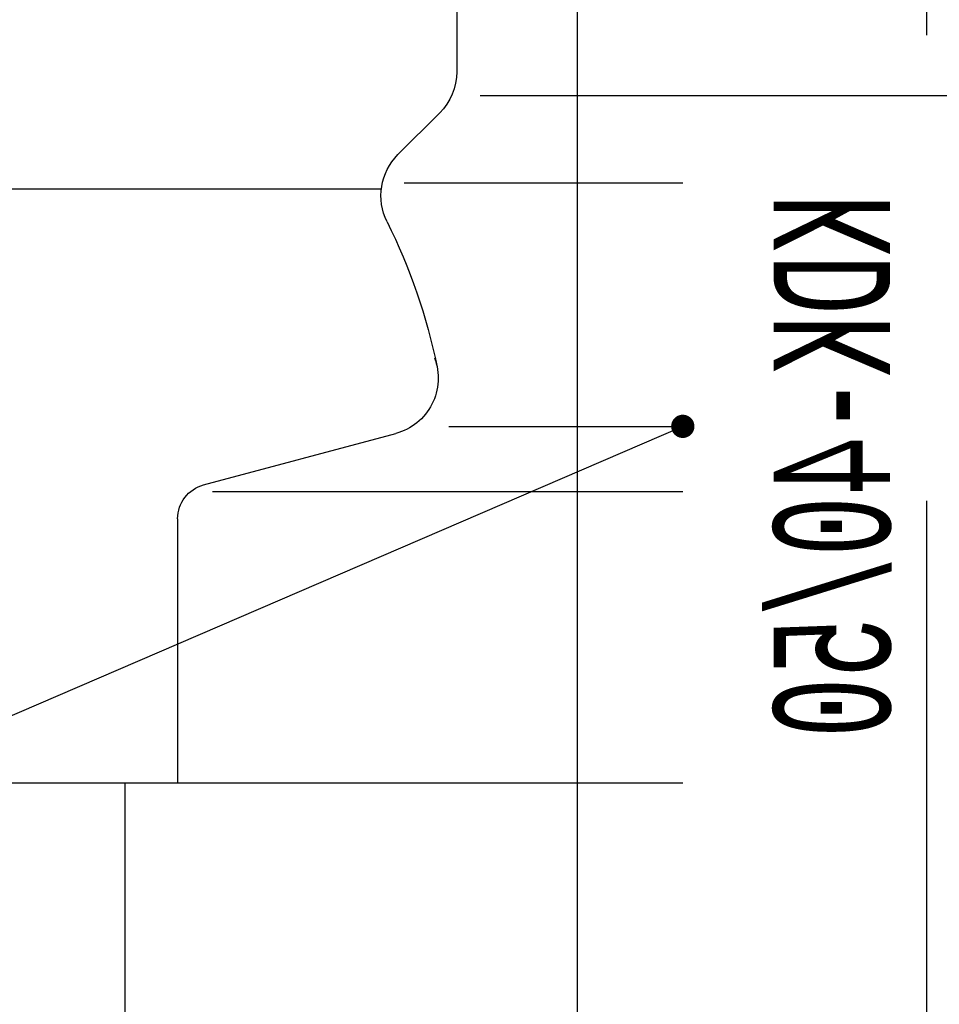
# Model space of a CAD drawing. Extents: x 34439 to 126910, y -74890 to 17912.
# Tile 34 of 256: x 95744 to 95783, y -56887 to -56845. Entities that reach past the tile are written whole.
import ezdxf
from ezdxf.enums import TextEntityAlignment as Align

# ---------------------------------------------------------------- set-up
doc = ezdxf.new("R2010")
doc.units = 0
doc.header["$MEASUREMENT"] = 0
doc.linetypes.add('DASHDOT', pattern=[8.5, 4, -2, 0.5, -2])
doc.layers.add('gaz', color=1, linetype='Continuous', lineweight=30)
doc.layers.add('WYMIARY-I-OPISY', color=3, linetype='Continuous', lineweight=9)
for name, color, linetype in [('LC-007-002-----0', 1, 'Continuous'), ('LC-008-002-----0', 1, 'Continuous'), ('LC-009-002-----0', 1, 'Continuous'), ('LC-010-002-----0', 1, 'Continuous'), ('LC-016-004-----0', 1, 'Continuous'), ('wymiary', 2, 'Continuous')]:
    doc.layers.add(name, color=color, linetype=linetype)
doc.styles.add('LC-TXT-001-0', font='MONOTXT')
doc.styles.get("Standard").update_dxf_attribs({"font": 'ARIALN.TTF'})
doc.dimstyles.new('zewn', dxfattribs={"dimtxt": 10, "dimasz": 7, "dimexe": 1.25, "dimexo": 10, "dimgap": 3, "dimtad": 1, "dimdec": 0, "dimtxsty": 'Standard', "dimblk": 'ARCHTICK', "dimcen": 10, "dimadec": 0, "dimazin": 0, "dimtfac": 1, "dimtdec": 0, "dimtmove": 0, "dimatfit": 3, "dimfxl": 1, "dimarcsym": 0})

# ---------------------------------------------------------------- blocks, each defined once
blk = doc.blocks.new('_ArchTick')
at = {"color": 0, "linetype": 'ByBlock', "const_width": 0.15}
blk.add_lwpolyline([(-0.5, -0.5), (0.5, 0.5)], dxfattribs=at)
blk = doc.blocks.new('kdk dn40 pn50')
at = {"layer": 'LC-007-002-----0'}
for p, q in [((21.5, 23.102), (21.5, 97.5)), ((-29.5, 48.975), (-29.5, 83.5)), ((21.5, 71), (42.5, 71)), ((-1.198, 66.453), (21.5, 66.453)), ((-3.5, 23.102), (-3.5, 63.453)), ((-59.902, 42.5), (-39.571, 42.5)), ((-37.5, -40.5), (-37.5, 40.5))]:
    blk.add_line(p, q, dxfattribs=at)
at = {"layer": 'LC-008-002-----0'}
for p, q in [((-30, 23.102), (-30, 47)), ((-9.127, 43.172), (-9.127, 23.102))]:
    blk.add_line(p, q, dxfattribs=at)
at = {"layer": 'LC-009-002-----0'}
for p, q in [((-4.096, 64.229), (-8.516, 47.732)), ((-36.036, 43.964), (-32.455, 47.545))]:
    blk.add_line(p, q, dxfattribs=at)
for centre, radius, start, end in [((-28.92, 44.009), 5, 63.47462, 135), ((-4.17, 93.595), 50.419, 243.47462, 258.47874), ((-13.26, 49.003), 4.911, 249.16809, 345), ((-39.571, 47.5), 5, 270, 315)]:
    blk.add_arc(centre, radius, start, end, dxfattribs=at)
at = {"layer": 'LC-010-002-----0'}
blk.add_arc((-1.198, 63.453), 3, 90, 165, dxfattribs=at)
at = {"layer": 'LC-016-004-----0', "style": 'LC-TXT-001-0', "width": 0.6}
blk.add_text('KDK-40/50', height=10, dxfattribs=at).set_placement((-5.726, 5.312), align=Align.CENTER)

msp = doc.modelspace()

# ---------------------------------------------------------------- linework, layer by layer
at = {"layer": 'gaz'}
msp.add_line((95767.665, -56771.189), (95767.665, -57563.16), dxfattribs=at)
at = {"layer": 'wymiary', "linetype": 'DASHDOT', "ltscale": 10}
msp.add_line((95782.665, -56695.623), (95782.665, -57571.267), dxfattribs=at)

# ---------------------------------------------------------------- block references
at = {"linetype": 'Continuous', "xscale": -0.5, "yscale": 0.5, "zscale": 2, "rotation": 89.99999999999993}
msp.add_blockref('kdk dn40 pn50', (95783.753, -56866.984), dxfattribs=at)

# ---------------------------------------------------------------- leaders
at = {"layer": 'WYMIARY-I-OPISY', "annotation_type": 0, "has_hookline": 1, "hookline_direction": 1, "text_width": 30.218}
msp.add_leader([(95772.202, -56862.421), (95388.369, -57027.969), (95384.369, -57027.969)], dimstyle='zewn', override={"dimasz": 4, "dimtad": 0, "dimldrblk": 'DotSmall'}, dxfattribs=at)

doc.saveas('drawing.dxf')
